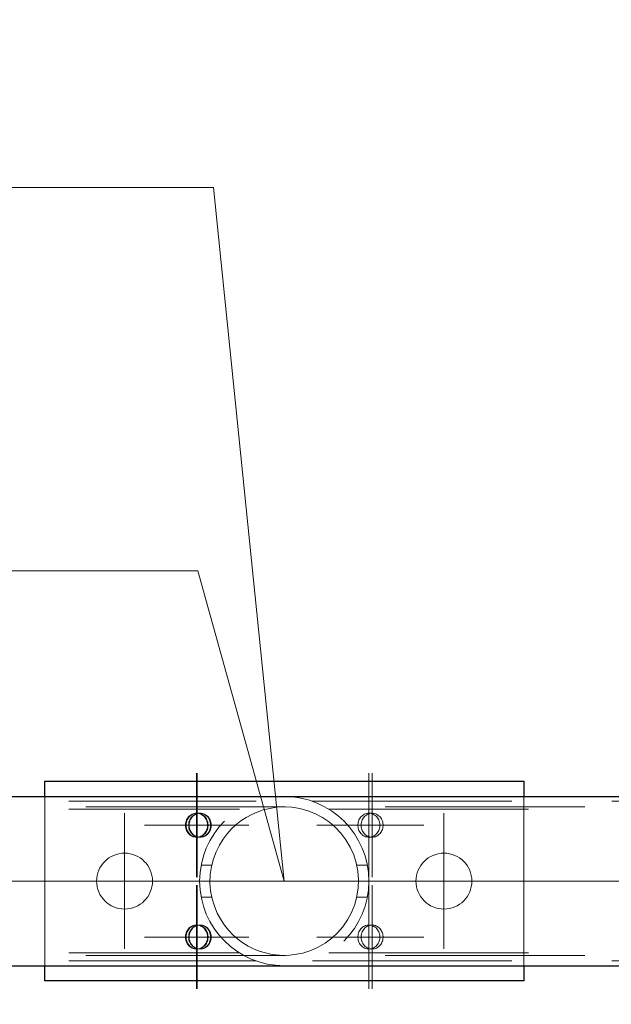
# Model space of a CAD drawing. Header units: millimetres. Extents: x -845 to -83, y 8759 to 9255.
# Tile 122 of 197: x -344 to -337, y 8817 to 8829. Entities that reach past the tile are written whole.
import ezdxf

# ---------------------------------------------------------------- set-up
doc = ezdxf.new("R2010")
doc.units = ezdxf.units.MM
doc.header["$LTSCALE"] = 10
doc.linetypes.add('HIDDEN', pattern=[0.375, 0.25, -0.125])
doc.linetypes.add('MITTE', pattern=[2, 1.25, -0.25, 0.25, -0.25])
for name, color, linetype, lineweight in [('PS_Hidden', 2, 'HIDDEN', 9), ('PS_Mid', 5, 'MITTE', 15), ('PS_Pos', 1, 'Continuous', 15), ('PS_Shape', 161, 'Continuous', 30), ('PS_SOLID', 7, 'Continuous', 30)]:
    doc.layers.add(name, color=color, linetype=linetype, lineweight=lineweight)
doc.styles.add('simplex', font='simplex.shx', dxfattribs={"width": 0.75})

# ---------------------------------------------------------------- blocks, each defined once
blk = doc.blocks.new('*X575')
at = {"layer": 'PS_Hidden', "color": 2, "linetype": 'HIDDEN'}
for p, q in [((-351.24, 8819.096), (-341.391, 8819.096)), ((-344.04, 8817.036), (-344.04, 8819.156)), ((-340.688, 8819.096), (-330.952, 8819.096)), ((-338.04, 8819.156), (-338.04, 8817.036)), ((-411.025, 8819.026), (-311.275, 8819.026)), ((-351.24, 8818.996), (-341.6, 8818.996)), ((-341.379, 8818.961), (-341.448, 8818.931)), ((-341.305, 8818.987), (-341.379, 8818.961)), ((-341.222, 8819.007), (-341.305, 8818.987)), ((-341.133, 8819.021), (-341.222, 8819.007)), ((-341.04, 8819.026), (-341.133, 8819.021)), ((-340.943, 8819.021), (-341.04, 8819.026)), ((-340.844, 8819.005), (-340.943, 8819.021)), ((-340.746, 8818.978), (-340.844, 8819.005)), ((-340.65, 8818.94), (-340.746, 8818.978)), ((-340.48, 8818.996), (-330.952, 8818.996)), ((-342.275, 8818.818), (-342.272, 8818.833)), ((-342.272, 8818.833), (-342.268, 8818.848)), ((-342.268, 8818.848), (-342.263, 8818.862)), ((-342.268, 8818.818), (-342.266, 8818.833)), ((-342.266, 8818.833), (-342.261, 8818.848)), ((-342.263, 8818.862), (-342.256, 8818.875)), ((-342.261, 8818.848), (-342.256, 8818.862)), ((-342.256, 8818.875), (-342.248, 8818.887)), ((-342.256, 8818.862), (-342.249, 8818.875)), ((-342.249, 8818.875), (-342.241, 8818.887)), ((-342.248, 8818.887), (-342.239, 8818.899)), ((-342.241, 8818.887), (-342.232, 8818.899)), ((-342.239, 8818.899), (-342.229, 8818.909)), ((-342.233, 8818.833), (-342.236, 8818.818)), ((-342.229, 8818.848), (-342.233, 8818.833)), ((-342.232, 8818.899), (-342.222, 8818.909)), ((-342.229, 8818.909), (-342.218, 8818.919)), ((-342.223, 8818.862), (-342.229, 8818.848)), ((-342.226, 8818.833), (-342.229, 8818.818)), ((-342.222, 8818.848), (-342.226, 8818.833)), ((-342.216, 8818.875), (-342.223, 8818.862)), ((-342.222, 8818.909), (-342.211, 8818.919)), ((-342.217, 8818.862), (-342.222, 8818.848)), ((-342.218, 8818.919), (-342.206, 8818.927)), ((-342.21, 8818.875), (-342.217, 8818.862)), ((-342.208, 8818.887), (-342.216, 8818.875)), ((-342.211, 8818.919), (-342.199, 8818.927)), ((-342.202, 8818.887), (-342.21, 8818.875)), ((-342.199, 8818.899), (-342.208, 8818.887)), ((-342.206, 8818.927), (-342.193, 8818.933)), ((-342.193, 8818.899), (-342.202, 8818.887)), ((-342.199, 8818.927), (-342.187, 8818.933)), ((-342.189, 8818.909), (-342.199, 8818.899)), ((-342.193, 8818.933), (-342.18, 8818.939)), ((-342.183, 8818.909), (-342.193, 8818.899)), ((-342.178, 8818.919), (-342.189, 8818.909)), ((-342.187, 8818.933), (-342.173, 8818.939)), ((-342.172, 8818.919), (-342.183, 8818.909)), ((-342.18, 8818.939), (-342.166, 8818.943)), ((-342.166, 8818.927), (-342.178, 8818.919)), ((-342.173, 8818.939), (-342.16, 8818.943)), ((-342.16, 8818.927), (-342.172, 8818.919)), ((-342.166, 8818.943), (-342.153, 8818.945)), ((-342.154, 8818.933), (-342.166, 8818.927)), ((-342.16, 8818.943), (-342.146, 8818.945)), ((-342.147, 8818.933), (-342.16, 8818.927)), ((-342.141, 8818.939), (-342.154, 8818.933)), ((-342.153, 8818.945), (-342.139, 8818.946)), ((-342.134, 8818.939), (-342.147, 8818.933)), ((-342.146, 8818.945), (-342.132, 8818.946)), ((-342.127, 8818.943), (-342.141, 8818.939)), ((-342.139, 8818.946), (-342.125, 8818.945)), ((-342.099, 8818.946), (-342.139, 8818.946)), ((-342.121, 8818.943), (-342.134, 8818.939)), ((-342.132, 8818.946), (-342.118, 8818.945)), ((-342.113, 8818.945), (-342.127, 8818.943)), ((-342.125, 8818.945), (-342.111, 8818.943)), ((-342.107, 8818.945), (-342.121, 8818.943)), ((-342.118, 8818.945), (-342.104, 8818.943)), ((-342.099, 8818.946), (-342.113, 8818.945)), ((-342.111, 8818.943), (-342.097, 8818.939)), ((-342.093, 8818.946), (-342.107, 8818.945)), ((-342.104, 8818.943), (-342.091, 8818.939)), ((-342.085, 8818.945), (-342.099, 8818.946)), ((-342.093, 8818.946), (-342.099, 8818.946)), ((-342.097, 8818.939), (-342.084, 8818.933)), ((-342.079, 8818.945), (-342.093, 8818.946)), ((-342.091, 8818.939), (-342.078, 8818.933)), ((-342.072, 8818.943), (-342.085, 8818.945)), ((-342.084, 8818.933), (-342.072, 8818.927)), ((-342.065, 8818.943), (-342.079, 8818.945)), ((-342.078, 8818.933), (-342.065, 8818.927)), ((-342.058, 8818.939), (-342.072, 8818.943)), ((-342.072, 8818.927), (-342.06, 8818.919)), ((-342.052, 8818.939), (-342.065, 8818.943)), ((-342.065, 8818.927), (-342.053, 8818.919)), ((-342.06, 8818.919), (-342.049, 8818.909)), ((-342.045, 8818.933), (-342.058, 8818.939)), ((-342.053, 8818.919), (-342.042, 8818.909)), ((-342.038, 8818.933), (-342.052, 8818.939)), ((-342.049, 8818.909), (-342.039, 8818.899)), ((-342.032, 8818.927), (-342.045, 8818.933)), ((-342.042, 8818.909), (-342.032, 8818.899)), ((-342.039, 8818.899), (-342.03, 8818.887)), ((-342.026, 8818.927), (-342.038, 8818.933)), ((-342.021, 8818.919), (-342.032, 8818.927)), ((-342.032, 8818.899), (-342.023, 8818.887)), ((-342.03, 8818.887), (-342.022, 8818.875)), ((-342.014, 8818.919), (-342.026, 8818.927)), ((-342.023, 8818.887), (-342.015, 8818.875)), ((-342.022, 8818.875), (-342.015, 8818.862)), ((-342.01, 8818.909), (-342.021, 8818.919)), ((-342.015, 8818.875), (-342.008, 8818.862)), ((-342.015, 8818.862), (-342.009, 8818.848)), ((-342.003, 8818.909), (-342.014, 8818.919)), ((-341.999, 8818.899), (-342.01, 8818.909)), ((-342.009, 8818.848), (-342.005, 8818.833)), ((-342.008, 8818.862), (-342.003, 8818.848)), ((-342.005, 8818.833), (-342.002, 8818.818)), ((-341.993, 8818.899), (-342.003, 8818.909)), ((-342.003, 8818.848), (-341.999, 8818.833)), ((-341.99, 8818.887), (-341.999, 8818.899)), ((-341.999, 8818.833), (-341.996, 8818.818)), ((-341.984, 8818.887), (-341.993, 8818.899)), ((-341.982, 8818.875), (-341.99, 8818.887)), ((-341.976, 8818.875), (-341.984, 8818.887)), ((-341.976, 8818.862), (-341.982, 8818.875)), ((-341.969, 8818.862), (-341.976, 8818.875)), ((-341.97, 8818.848), (-341.976, 8818.862)), ((-341.966, 8818.833), (-341.97, 8818.848)), ((-341.963, 8818.848), (-341.969, 8818.862)), ((-341.963, 8818.818), (-341.966, 8818.833)), ((-341.959, 8818.833), (-341.963, 8818.848)), ((-341.957, 8818.818), (-341.959, 8818.833)), ((-341.583, 8818.85), (-341.646, 8818.801)), ((-341.517, 8818.894), (-341.583, 8818.85)), ((-341.448, 8818.931), (-341.517, 8818.894)), ((-340.559, 8818.892), (-340.65, 8818.94)), ((-340.474, 8818.834), (-340.559, 8818.892)), ((-340.398, 8818.769), (-340.474, 8818.834)), ((-340.116, 8818.818), (-340.113, 8818.833)), ((-340.113, 8818.833), (-340.109, 8818.848)), ((-340.109, 8818.848), (-340.104, 8818.862)), ((-340.104, 8818.862), (-340.097, 8818.875)), ((-340.097, 8818.875), (-340.089, 8818.887)), ((-340.089, 8818.887), (-340.08, 8818.899)), ((-340.08, 8818.899), (-340.07, 8818.909)), ((-340.074, 8818.833), (-340.077, 8818.818)), ((-340.07, 8818.848), (-340.074, 8818.833)), ((-340.07, 8818.909), (-340.058, 8818.919)), ((-340.064, 8818.862), (-340.07, 8818.848)), ((-340.057, 8818.875), (-340.064, 8818.862)), ((-340.058, 8818.919), (-340.047, 8818.927)), ((-340.049, 8818.887), (-340.057, 8818.875)), ((-340.04, 8818.899), (-340.049, 8818.887)), ((-340.047, 8818.927), (-340.034, 8818.933)), ((-340.03, 8818.909), (-340.04, 8818.899)), ((-340.034, 8818.933), (-340.021, 8818.939)), ((-340.019, 8818.919), (-340.03, 8818.909)), ((-340.021, 8818.939), (-340.007, 8818.943)), ((-340.007, 8818.927), (-340.019, 8818.919)), ((-340.007, 8818.943), (-339.994, 8818.945)), ((-339.995, 8818.933), (-340.007, 8818.927)), ((-339.982, 8818.939), (-339.995, 8818.933)), ((-339.994, 8818.945), (-339.98, 8818.946)), ((-339.968, 8818.943), (-339.982, 8818.939)), ((-339.98, 8818.946), (-339.966, 8818.945)), ((-339.94, 8818.946), (-339.98, 8818.946)), ((-339.954, 8818.945), (-339.968, 8818.943)), ((-339.966, 8818.945), (-339.952, 8818.943)), ((-339.94, 8818.946), (-339.954, 8818.945)), ((-339.952, 8818.943), (-339.938, 8818.939)), ((-339.926, 8818.945), (-339.94, 8818.946)), ((-339.938, 8818.939), (-339.925, 8818.933)), ((-339.913, 8818.943), (-339.926, 8818.945)), ((-339.925, 8818.933), (-339.913, 8818.927)), ((-339.899, 8818.939), (-339.913, 8818.943)), ((-339.913, 8818.927), (-339.901, 8818.919)), ((-339.901, 8818.919), (-339.89, 8818.909)), ((-339.886, 8818.933), (-339.899, 8818.939)), ((-339.89, 8818.909), (-339.88, 8818.899)), ((-339.873, 8818.927), (-339.886, 8818.933)), ((-339.88, 8818.899), (-339.871, 8818.887)), ((-339.862, 8818.919), (-339.873, 8818.927)), ((-339.871, 8818.887), (-339.863, 8818.875)), ((-339.863, 8818.875), (-339.856, 8818.862)), ((-339.851, 8818.909), (-339.862, 8818.919)), ((-339.856, 8818.862), (-339.85, 8818.848)), ((-339.84, 8818.899), (-339.851, 8818.909)), ((-339.85, 8818.848), (-339.846, 8818.833)), ((-339.846, 8818.833), (-339.843, 8818.818)), ((-339.831, 8818.887), (-339.84, 8818.899)), ((-339.823, 8818.875), (-339.831, 8818.887)), ((-339.817, 8818.862), (-339.823, 8818.875)), ((-339.811, 8818.848), (-339.817, 8818.862)), ((-339.807, 8818.833), (-339.811, 8818.848)), ((-339.804, 8818.818), (-339.807, 8818.833)), ((-342.276, 8818.803), (-342.275, 8818.818)), ((-342.276, 8818.788), (-342.276, 8818.803)), ((-342.275, 8818.773), (-342.276, 8818.788)), ((-342.272, 8818.758), (-342.275, 8818.773)), ((-342.268, 8818.743), (-342.272, 8818.758)), ((-342.27, 8818.803), (-342.268, 8818.818)), ((-342.27, 8818.788), (-342.27, 8818.803)), ((-342.268, 8818.773), (-342.27, 8818.788)), ((-342.266, 8818.758), (-342.268, 8818.773)), ((-342.263, 8818.73), (-342.268, 8818.743)), ((-342.261, 8818.743), (-342.266, 8818.758)), ((-342.256, 8818.716), (-342.263, 8818.73)), ((-342.256, 8818.73), (-342.261, 8818.743)), ((-342.249, 8818.716), (-342.256, 8818.73)), ((-342.248, 8818.704), (-342.256, 8818.716)), ((-342.241, 8818.704), (-342.249, 8818.716)), ((-342.236, 8818.818), (-342.237, 8818.803)), ((-342.237, 8818.803), (-342.237, 8818.788)), ((-342.237, 8818.788), (-342.236, 8818.773)), ((-342.236, 8818.773), (-342.233, 8818.758)), ((-342.233, 8818.758), (-342.229, 8818.743)), ((-342.229, 8818.818), (-342.23, 8818.803)), ((-342.23, 8818.803), (-342.23, 8818.788)), ((-342.23, 8818.788), (-342.229, 8818.773)), ((-342.229, 8818.773), (-342.226, 8818.758)), ((-342.229, 8818.743), (-342.223, 8818.73)), ((-342.226, 8818.758), (-342.222, 8818.743)), ((-342.223, 8818.73), (-342.216, 8818.716)), ((-342.222, 8818.743), (-342.217, 8818.73)), ((-342.217, 8818.73), (-342.21, 8818.716)), ((-342.216, 8818.716), (-342.208, 8818.704)), ((-342.21, 8818.716), (-342.202, 8818.704)), ((-342.022, 8818.716), (-342.03, 8818.704)), ((-342.015, 8818.716), (-342.023, 8818.704)), ((-342.015, 8818.73), (-342.022, 8818.716)), ((-342.009, 8818.743), (-342.015, 8818.73)), ((-342.008, 8818.73), (-342.015, 8818.716)), ((-342.005, 8818.758), (-342.009, 8818.743)), ((-342.003, 8818.743), (-342.008, 8818.73)), ((-342.002, 8818.773), (-342.005, 8818.758)), ((-341.999, 8818.758), (-342.003, 8818.743)), ((-342.002, 8818.818), (-342.001, 8818.803)), ((-342.001, 8818.788), (-342.002, 8818.773)), ((-342.001, 8818.803), (-342.001, 8818.788)), ((-341.996, 8818.773), (-341.999, 8818.758)), ((-341.996, 8818.818), (-341.994, 8818.803)), ((-341.994, 8818.788), (-341.996, 8818.773)), ((-341.994, 8818.803), (-341.994, 8818.788)), ((-341.99, 8818.704), (-341.982, 8818.716)), ((-341.984, 8818.704), (-341.976, 8818.716)), ((-341.982, 8818.716), (-341.976, 8818.73)), ((-341.976, 8818.73), (-341.97, 8818.743)), ((-341.976, 8818.716), (-341.969, 8818.73)), ((-341.97, 8818.743), (-341.966, 8818.758)), ((-341.969, 8818.73), (-341.963, 8818.743)), ((-341.966, 8818.758), (-341.963, 8818.773)), ((-341.962, 8818.803), (-341.963, 8818.818)), ((-341.963, 8818.773), (-341.962, 8818.788)), ((-341.963, 8818.743), (-341.959, 8818.758)), ((-341.962, 8818.788), (-341.962, 8818.803)), ((-341.959, 8818.758), (-341.957, 8818.773)), ((-341.955, 8818.803), (-341.957, 8818.818)), ((-341.957, 8818.773), (-341.955, 8818.788)), ((-341.955, 8818.788), (-341.955, 8818.803)), ((-341.704, 8818.747), (-341.756, 8818.688)), ((-341.646, 8818.801), (-341.704, 8818.747)), ((-340.33, 8818.696), (-340.398, 8818.769)), ((-340.117, 8818.803), (-340.116, 8818.818)), ((-340.117, 8818.788), (-340.117, 8818.803)), ((-340.116, 8818.773), (-340.117, 8818.788)), ((-340.113, 8818.758), (-340.116, 8818.773)), ((-340.109, 8818.743), (-340.113, 8818.758)), ((-340.104, 8818.73), (-340.109, 8818.743)), ((-340.097, 8818.716), (-340.104, 8818.73)), ((-340.089, 8818.704), (-340.097, 8818.716)), ((-340.077, 8818.818), (-340.078, 8818.803)), ((-340.078, 8818.803), (-340.078, 8818.788)), ((-340.078, 8818.788), (-340.077, 8818.773)), ((-340.077, 8818.773), (-340.074, 8818.758)), ((-340.074, 8818.758), (-340.07, 8818.743)), ((-340.07, 8818.743), (-340.064, 8818.73)), ((-340.064, 8818.73), (-340.057, 8818.716)), ((-340.057, 8818.716), (-340.049, 8818.704)), ((-339.863, 8818.716), (-339.871, 8818.704)), ((-339.856, 8818.73), (-339.863, 8818.716)), ((-339.85, 8818.743), (-339.856, 8818.73)), ((-339.846, 8818.758), (-339.85, 8818.743)), ((-339.843, 8818.773), (-339.846, 8818.758)), ((-339.843, 8818.818), (-339.842, 8818.803)), ((-339.842, 8818.788), (-339.843, 8818.773)), ((-339.842, 8818.803), (-339.842, 8818.788)), ((-339.831, 8818.704), (-339.823, 8818.716)), ((-339.823, 8818.716), (-339.817, 8818.73)), ((-339.817, 8818.73), (-339.811, 8818.743)), ((-339.811, 8818.743), (-339.807, 8818.758)), ((-339.807, 8818.758), (-339.804, 8818.773)), ((-339.803, 8818.803), (-339.804, 8818.818)), ((-339.804, 8818.773), (-339.803, 8818.788)), ((-339.803, 8818.788), (-339.803, 8818.803)), ((-342.239, 8818.692), (-342.248, 8818.704)), ((-342.232, 8818.692), (-342.241, 8818.704)), ((-342.229, 8818.682), (-342.239, 8818.692)), ((-342.222, 8818.682), (-342.232, 8818.692)), ((-342.218, 8818.672), (-342.229, 8818.682)), ((-342.211, 8818.672), (-342.222, 8818.682)), ((-342.206, 8818.664), (-342.218, 8818.672)), ((-342.199, 8818.664), (-342.211, 8818.672)), ((-342.208, 8818.704), (-342.199, 8818.692)), ((-342.193, 8818.658), (-342.206, 8818.664)), ((-342.202, 8818.704), (-342.193, 8818.692)), ((-342.199, 8818.692), (-342.189, 8818.682)), ((-342.187, 8818.658), (-342.199, 8818.664)), ((-342.193, 8818.692), (-342.183, 8818.682)), ((-342.18, 8818.652), (-342.193, 8818.658)), ((-342.189, 8818.682), (-342.178, 8818.672)), ((-342.173, 8818.652), (-342.187, 8818.658)), ((-342.183, 8818.682), (-342.172, 8818.672)), ((-342.166, 8818.649), (-342.18, 8818.652)), ((-342.178, 8818.672), (-342.166, 8818.664)), ((-342.16, 8818.649), (-342.173, 8818.652)), ((-342.172, 8818.672), (-342.16, 8818.664)), ((-342.166, 8818.664), (-342.154, 8818.658)), ((-342.153, 8818.646), (-342.166, 8818.649)), ((-342.16, 8818.664), (-342.147, 8818.658)), ((-342.146, 8818.646), (-342.16, 8818.649)), ((-342.154, 8818.658), (-342.141, 8818.652)), ((-342.139, 8818.646), (-342.153, 8818.646)), ((-342.147, 8818.658), (-342.134, 8818.652)), ((-342.132, 8818.646), (-342.146, 8818.646)), ((-342.141, 8818.652), (-342.127, 8818.649)), ((-342.125, 8818.646), (-342.139, 8818.646)), ((-342.099, 8818.646), (-342.139, 8818.646)), ((-342.134, 8818.652), (-342.121, 8818.649)), ((-342.118, 8818.646), (-342.132, 8818.646)), ((-342.127, 8818.649), (-342.113, 8818.646)), ((-342.111, 8818.649), (-342.125, 8818.646)), ((-342.121, 8818.649), (-342.107, 8818.646)), ((-342.104, 8818.649), (-342.118, 8818.646)), ((-342.113, 8818.646), (-342.099, 8818.646)), ((-342.097, 8818.652), (-342.111, 8818.649)), ((-342.107, 8818.646), (-342.093, 8818.646)), ((-342.091, 8818.652), (-342.104, 8818.649)), ((-342.099, 8818.646), (-342.085, 8818.646)), ((-342.093, 8818.646), (-342.099, 8818.646)), ((-342.084, 8818.658), (-342.097, 8818.652)), ((-342.093, 8818.646), (-342.079, 8818.646)), ((-342.078, 8818.658), (-342.091, 8818.652)), ((-342.085, 8818.646), (-342.072, 8818.649)), ((-342.072, 8818.664), (-342.084, 8818.658)), ((-342.079, 8818.646), (-342.065, 8818.649)), ((-342.065, 8818.664), (-342.078, 8818.658)), ((-342.06, 8818.672), (-342.072, 8818.664)), ((-342.072, 8818.649), (-342.058, 8818.652)), ((-342.053, 8818.672), (-342.065, 8818.664)), ((-342.065, 8818.649), (-342.052, 8818.652)), ((-342.049, 8818.682), (-342.06, 8818.672)), ((-342.058, 8818.652), (-342.045, 8818.658)), ((-342.042, 8818.682), (-342.053, 8818.672)), ((-342.052, 8818.652), (-342.038, 8818.658)), ((-342.039, 8818.692), (-342.049, 8818.682)), ((-342.045, 8818.658), (-342.032, 8818.664)), ((-342.032, 8818.692), (-342.042, 8818.682)), ((-342.03, 8818.704), (-342.039, 8818.692)), ((-342.038, 8818.658), (-342.026, 8818.664)), ((-342.023, 8818.704), (-342.032, 8818.692)), ((-342.032, 8818.664), (-342.021, 8818.672)), ((-342.026, 8818.664), (-342.014, 8818.672)), ((-342.021, 8818.672), (-342.01, 8818.682)), ((-342.014, 8818.672), (-342.003, 8818.682)), ((-342.01, 8818.682), (-341.999, 8818.692)), ((-342.003, 8818.682), (-341.993, 8818.692)), ((-341.999, 8818.692), (-341.99, 8818.704)), ((-341.993, 8818.692), (-341.984, 8818.704)), ((-341.806, 8818.622), (-341.853, 8818.547)), ((-341.756, 8818.688), (-341.806, 8818.622)), ((-340.268, 8818.614), (-340.33, 8818.696)), ((-340.214, 8818.523), (-340.268, 8818.614)), ((-340.08, 8818.692), (-340.089, 8818.704)), ((-340.07, 8818.682), (-340.08, 8818.692)), ((-340.058, 8818.672), (-340.07, 8818.682)), ((-340.047, 8818.664), (-340.058, 8818.672)), ((-340.049, 8818.704), (-340.04, 8818.692)), ((-340.034, 8818.658), (-340.047, 8818.664)), ((-340.04, 8818.692), (-340.03, 8818.682)), ((-340.021, 8818.652), (-340.034, 8818.658)), ((-340.03, 8818.682), (-340.019, 8818.672)), ((-340.007, 8818.649), (-340.021, 8818.652)), ((-340.019, 8818.672), (-340.007, 8818.664)), ((-340.007, 8818.664), (-339.995, 8818.658)), ((-339.994, 8818.646), (-340.007, 8818.649)), ((-339.995, 8818.658), (-339.982, 8818.652)), ((-339.98, 8818.646), (-339.994, 8818.646)), ((-339.982, 8818.652), (-339.968, 8818.649)), ((-339.966, 8818.646), (-339.98, 8818.646)), ((-339.94, 8818.646), (-339.98, 8818.646)), ((-339.968, 8818.649), (-339.954, 8818.646)), ((-339.952, 8818.649), (-339.966, 8818.646)), ((-339.954, 8818.646), (-339.94, 8818.646)), ((-339.938, 8818.652), (-339.952, 8818.649)), ((-339.94, 8818.646), (-339.926, 8818.646)), ((-339.925, 8818.658), (-339.938, 8818.652)), ((-339.926, 8818.646), (-339.913, 8818.649)), ((-339.913, 8818.664), (-339.925, 8818.658)), ((-339.901, 8818.672), (-339.913, 8818.664)), ((-339.913, 8818.649), (-339.899, 8818.652)), ((-339.89, 8818.682), (-339.901, 8818.672)), ((-339.899, 8818.652), (-339.886, 8818.658)), ((-339.88, 8818.692), (-339.89, 8818.682)), ((-339.886, 8818.658), (-339.873, 8818.664)), ((-339.871, 8818.704), (-339.88, 8818.692)), ((-339.873, 8818.664), (-339.862, 8818.672)), ((-339.862, 8818.672), (-339.851, 8818.682)), ((-339.851, 8818.682), (-339.84, 8818.692)), ((-339.84, 8818.692), (-339.831, 8818.704)), ((-341.894, 8818.464), (-341.927, 8818.374)), ((-341.853, 8818.547), (-341.894, 8818.464)), ((-340.17, 8818.426), (-340.214, 8818.523)), ((-341.927, 8818.374), (-341.952, 8818.279)), ((-340.138, 8818.324), (-340.17, 8818.426)), ((-341.948, 8818.296), (-342.081, 8818.296)), ((-341.952, 8818.279), (-341.966, 8818.179)), ((-340.118, 8818.219), (-340.138, 8818.324)), ((-340.131, 8818.296), (-339.999, 8818.296)), ((-340.11, 8818.115), (-340.118, 8818.219)), ((-341.966, 8818.179), (-341.97, 8818.076)), ((-340.114, 8818.011), (-340.11, 8818.115)), ((-341.97, 8818.076), (-341.962, 8817.975)), ((-341.962, 8817.975), (-341.943, 8817.876)), ((-340.129, 8817.906), (-340.114, 8818.011)), ((-341.948, 8817.896), (-342.081, 8817.896)), ((-341.943, 8817.876), (-341.915, 8817.783)), ((-340.157, 8817.803), (-340.129, 8817.906)), ((-340.131, 8817.896), (-339.999, 8817.896)), ((-341.915, 8817.783), (-341.879, 8817.695)), ((-340.196, 8817.703), (-340.157, 8817.803)), ((-341.879, 8817.695), (-341.836, 8817.615)), ((-341.836, 8817.615), (-341.788, 8817.544)), ((-340.306, 8817.525), (-340.247, 8817.61)), ((-340.247, 8817.61), (-340.196, 8817.703)), ((-342.263, 8817.462), (-342.256, 8817.475)), ((-342.256, 8817.475), (-342.248, 8817.487)), ((-342.256, 8817.462), (-342.249, 8817.475)), ((-342.249, 8817.475), (-342.241, 8817.487)), ((-342.248, 8817.487), (-342.239, 8817.499)), ((-342.241, 8817.487), (-342.232, 8817.499)), ((-342.239, 8817.499), (-342.229, 8817.509)), ((-342.232, 8817.499), (-342.222, 8817.509)), ((-342.229, 8817.509), (-342.218, 8817.519)), ((-342.216, 8817.475), (-342.223, 8817.462)), ((-342.222, 8817.509), (-342.211, 8817.519)), ((-342.218, 8817.519), (-342.206, 8817.527)), ((-342.21, 8817.475), (-342.217, 8817.462)), ((-342.208, 8817.487), (-342.216, 8817.475)), ((-342.211, 8817.519), (-342.199, 8817.527)), ((-342.202, 8817.487), (-342.21, 8817.475)), ((-342.199, 8817.499), (-342.208, 8817.487)), ((-342.206, 8817.527), (-342.193, 8817.533)), ((-342.193, 8817.499), (-342.202, 8817.487)), ((-342.199, 8817.527), (-342.187, 8817.533)), ((-342.189, 8817.509), (-342.199, 8817.499)), ((-342.193, 8817.533), (-342.18, 8817.539)), ((-342.183, 8817.509), (-342.193, 8817.499)), ((-342.178, 8817.519), (-342.189, 8817.509)), ((-342.187, 8817.533), (-342.173, 8817.539)), ((-342.172, 8817.519), (-342.183, 8817.509)), ((-342.18, 8817.539), (-342.166, 8817.543)), ((-342.166, 8817.527), (-342.178, 8817.519)), ((-342.173, 8817.539), (-342.16, 8817.543)), ((-342.16, 8817.527), (-342.172, 8817.519)), ((-342.166, 8817.543), (-342.153, 8817.545)), ((-342.154, 8817.533), (-342.166, 8817.527)), ((-342.16, 8817.543), (-342.146, 8817.545)), ((-342.147, 8817.533), (-342.16, 8817.527)), ((-342.141, 8817.539), (-342.154, 8817.533)), ((-342.153, 8817.545), (-342.139, 8817.546)), ((-342.134, 8817.539), (-342.147, 8817.533)), ((-342.146, 8817.545), (-342.132, 8817.546)), ((-342.127, 8817.543), (-342.141, 8817.539)), ((-342.139, 8817.546), (-342.125, 8817.545)), ((-342.099, 8817.546), (-342.139, 8817.546)), ((-342.121, 8817.543), (-342.134, 8817.539)), ((-342.132, 8817.546), (-342.118, 8817.545)), ((-342.113, 8817.545), (-342.127, 8817.543)), ((-342.125, 8817.545), (-342.111, 8817.543)), ((-342.107, 8817.545), (-342.121, 8817.543)), ((-342.118, 8817.545), (-342.104, 8817.543)), ((-342.099, 8817.546), (-342.113, 8817.545)), ((-342.111, 8817.543), (-342.097, 8817.539)), ((-342.093, 8817.546), (-342.107, 8817.545)), ((-342.104, 8817.543), (-342.091, 8817.539)), ((-342.085, 8817.545), (-342.099, 8817.546)), ((-342.093, 8817.546), (-342.099, 8817.546)), ((-342.097, 8817.539), (-342.084, 8817.533)), ((-342.079, 8817.545), (-342.093, 8817.546)), ((-342.091, 8817.539), (-342.078, 8817.533)), ((-342.072, 8817.543), (-342.085, 8817.545)), ((-342.084, 8817.533), (-342.072, 8817.527)), ((-342.065, 8817.543), (-342.079, 8817.545)), ((-342.078, 8817.533), (-342.065, 8817.527)), ((-342.058, 8817.539), (-342.072, 8817.543)), ((-342.072, 8817.527), (-342.06, 8817.519)), ((-342.052, 8817.539), (-342.065, 8817.543)), ((-342.065, 8817.527), (-342.053, 8817.519)), ((-342.06, 8817.519), (-342.049, 8817.509)), ((-342.045, 8817.533), (-342.058, 8817.539)), ((-342.053, 8817.519), (-342.042, 8817.509)), ((-342.038, 8817.533), (-342.052, 8817.539)), ((-342.049, 8817.509), (-342.039, 8817.499)), ((-342.032, 8817.527), (-342.045, 8817.533)), ((-342.042, 8817.509), (-342.032, 8817.499)), ((-342.039, 8817.499), (-342.03, 8817.487)), ((-342.026, 8817.527), (-342.038, 8817.533)), ((-342.021, 8817.519), (-342.032, 8817.527)), ((-342.032, 8817.499), (-342.023, 8817.487)), ((-342.03, 8817.487), (-342.022, 8817.475)), ((-342.014, 8817.519), (-342.026, 8817.527)), ((-342.023, 8817.487), (-342.015, 8817.475)), ((-342.022, 8817.475), (-342.015, 8817.462)), ((-342.01, 8817.509), (-342.021, 8817.519)), ((-342.015, 8817.475), (-342.008, 8817.462)), ((-342.003, 8817.509), (-342.014, 8817.519)), ((-341.999, 8817.499), (-342.01, 8817.509)), ((-341.993, 8817.499), (-342.003, 8817.509)), ((-341.99, 8817.487), (-341.999, 8817.499)), ((-341.984, 8817.487), (-341.993, 8817.499)), ((-341.982, 8817.475), (-341.99, 8817.487)), ((-341.976, 8817.475), (-341.984, 8817.487)), ((-341.976, 8817.462), (-341.982, 8817.475)), ((-341.969, 8817.462), (-341.976, 8817.475)), ((-341.788, 8817.544), (-341.737, 8817.48)), ((-341.737, 8817.48), (-341.683, 8817.424)), ((-340.372, 8817.448), (-340.306, 8817.525)), ((-340.104, 8817.462), (-340.097, 8817.475)), ((-340.097, 8817.475), (-340.089, 8817.487)), ((-340.089, 8817.487), (-340.08, 8817.499)), ((-340.08, 8817.499), (-340.07, 8817.509)), ((-340.07, 8817.509), (-340.058, 8817.519)), ((-340.057, 8817.475), (-340.064, 8817.462)), ((-340.058, 8817.519), (-340.047, 8817.527)), ((-340.049, 8817.487), (-340.057, 8817.475)), ((-340.04, 8817.499), (-340.049, 8817.487)), ((-340.047, 8817.527), (-340.034, 8817.533)), ((-340.03, 8817.509), (-340.04, 8817.499)), ((-340.034, 8817.533), (-340.021, 8817.539)), ((-340.019, 8817.519), (-340.03, 8817.509)), ((-340.021, 8817.539), (-340.007, 8817.543)), ((-340.007, 8817.527), (-340.019, 8817.519)), ((-340.007, 8817.543), (-339.994, 8817.545)), ((-339.995, 8817.533), (-340.007, 8817.527)), ((-339.982, 8817.539), (-339.995, 8817.533)), ((-339.994, 8817.545), (-339.98, 8817.546)), ((-339.968, 8817.543), (-339.982, 8817.539)), ((-339.98, 8817.546), (-339.966, 8817.545)), ((-339.94, 8817.546), (-339.98, 8817.546)), ((-339.954, 8817.545), (-339.968, 8817.543)), ((-339.966, 8817.545), (-339.952, 8817.543)), ((-339.94, 8817.546), (-339.954, 8817.545)), ((-339.952, 8817.543), (-339.938, 8817.539)), ((-339.926, 8817.545), (-339.94, 8817.546)), ((-339.938, 8817.539), (-339.925, 8817.533)), ((-339.913, 8817.543), (-339.926, 8817.545)), ((-339.925, 8817.533), (-339.913, 8817.527)), ((-339.899, 8817.539), (-339.913, 8817.543)), ((-339.913, 8817.527), (-339.901, 8817.519)), ((-339.901, 8817.519), (-339.89, 8817.509)), ((-339.886, 8817.533), (-339.899, 8817.539)), ((-339.89, 8817.509), (-339.88, 8817.499)), ((-339.873, 8817.527), (-339.886, 8817.533)), ((-339.88, 8817.499), (-339.871, 8817.487)), ((-339.862, 8817.519), (-339.873, 8817.527)), ((-339.871, 8817.487), (-339.863, 8817.475)), ((-339.863, 8817.475), (-339.856, 8817.462)), ((-339.851, 8817.509), (-339.862, 8817.519)), ((-339.84, 8817.499), (-339.851, 8817.509)), ((-339.831, 8817.487), (-339.84, 8817.499)), ((-339.823, 8817.475), (-339.831, 8817.487)), ((-339.817, 8817.462), (-339.823, 8817.475)), ((-342.276, 8817.403), (-342.275, 8817.418)), ((-342.276, 8817.388), (-342.276, 8817.403)), ((-342.275, 8817.373), (-342.276, 8817.388)), ((-342.275, 8817.418), (-342.272, 8817.433)), ((-342.272, 8817.358), (-342.275, 8817.373)), ((-342.272, 8817.433), (-342.268, 8817.448)), ((-342.268, 8817.343), (-342.272, 8817.358)), ((-342.27, 8817.403), (-342.268, 8817.418)), ((-342.27, 8817.388), (-342.27, 8817.403)), ((-342.268, 8817.373), (-342.27, 8817.388)), ((-342.268, 8817.448), (-342.263, 8817.462)), ((-342.268, 8817.418), (-342.266, 8817.433)), ((-342.266, 8817.358), (-342.268, 8817.373)), ((-342.266, 8817.433), (-342.261, 8817.448)), ((-342.261, 8817.343), (-342.266, 8817.358)), ((-342.261, 8817.448), (-342.256, 8817.462)), ((-342.236, 8817.418), (-342.237, 8817.403)), ((-342.237, 8817.403), (-342.237, 8817.388)), ((-342.237, 8817.388), (-342.236, 8817.373)), ((-342.233, 8817.433), (-342.236, 8817.418)), ((-342.236, 8817.373), (-342.233, 8817.358)), ((-342.229, 8817.448), (-342.233, 8817.433)), ((-342.233, 8817.358), (-342.229, 8817.343)), ((-342.229, 8817.418), (-342.23, 8817.403)), ((-342.23, 8817.403), (-342.23, 8817.388)), ((-342.23, 8817.388), (-342.229, 8817.373)), ((-342.223, 8817.462), (-342.229, 8817.448)), ((-342.226, 8817.433), (-342.229, 8817.418)), ((-342.229, 8817.373), (-342.226, 8817.358)), ((-342.222, 8817.448), (-342.226, 8817.433)), ((-342.226, 8817.358), (-342.222, 8817.343)), ((-342.217, 8817.462), (-342.222, 8817.448)), ((-342.015, 8817.462), (-342.009, 8817.448)), ((-342.009, 8817.448), (-342.005, 8817.433)), ((-342.005, 8817.358), (-342.009, 8817.343)), ((-342.008, 8817.462), (-342.003, 8817.448)), ((-342.005, 8817.433), (-342.002, 8817.418)), ((-342.002, 8817.373), (-342.005, 8817.358)), ((-342.003, 8817.448), (-341.999, 8817.433)), ((-341.999, 8817.358), (-342.003, 8817.343)), ((-342.002, 8817.418), (-342.001, 8817.403)), ((-342.001, 8817.388), (-342.002, 8817.373)), ((-342.001, 8817.403), (-342.001, 8817.388)), ((-341.999, 8817.433), (-341.996, 8817.418)), ((-341.996, 8817.373), (-341.999, 8817.358)), ((-341.996, 8817.418), (-341.994, 8817.403)), ((-341.994, 8817.388), (-341.996, 8817.373)), ((-341.994, 8817.403), (-341.994, 8817.388)), ((-341.97, 8817.448), (-341.976, 8817.462)), ((-341.966, 8817.433), (-341.97, 8817.448)), ((-341.97, 8817.343), (-341.966, 8817.358)), ((-341.963, 8817.448), (-341.969, 8817.462)), ((-341.963, 8817.418), (-341.966, 8817.433)), ((-341.966, 8817.358), (-341.963, 8817.373)), ((-341.959, 8817.433), (-341.963, 8817.448)), ((-341.962, 8817.403), (-341.963, 8817.418)), ((-341.963, 8817.373), (-341.962, 8817.388)), ((-341.963, 8817.343), (-341.959, 8817.358)), ((-341.962, 8817.388), (-341.962, 8817.403)), ((-341.957, 8817.418), (-341.959, 8817.433)), ((-341.959, 8817.358), (-341.957, 8817.373)), ((-341.955, 8817.403), (-341.957, 8817.418)), ((-341.957, 8817.373), (-341.955, 8817.388)), ((-341.955, 8817.388), (-341.955, 8817.403)), ((-341.683, 8817.424), (-341.623, 8817.371)), ((-341.623, 8817.371), (-341.559, 8817.324)), ((-340.527, 8817.32), (-340.445, 8817.381)), ((-340.445, 8817.381), (-340.372, 8817.448)), ((-340.117, 8817.403), (-340.116, 8817.418)), ((-340.117, 8817.388), (-340.117, 8817.403)), ((-340.116, 8817.373), (-340.117, 8817.388)), ((-340.116, 8817.418), (-340.113, 8817.433)), ((-340.113, 8817.358), (-340.116, 8817.373)), ((-340.113, 8817.433), (-340.109, 8817.448)), ((-340.109, 8817.343), (-340.113, 8817.358)), ((-340.109, 8817.448), (-340.104, 8817.462)), ((-340.077, 8817.418), (-340.078, 8817.403)), ((-340.078, 8817.403), (-340.078, 8817.388)), ((-340.078, 8817.388), (-340.077, 8817.373)), ((-340.074, 8817.433), (-340.077, 8817.418)), ((-340.077, 8817.373), (-340.074, 8817.358)), ((-340.07, 8817.448), (-340.074, 8817.433)), ((-340.074, 8817.358), (-340.07, 8817.343)), ((-340.064, 8817.462), (-340.07, 8817.448)), ((-339.856, 8817.462), (-339.85, 8817.448)), ((-339.85, 8817.448), (-339.846, 8817.433)), ((-339.846, 8817.358), (-339.85, 8817.343)), ((-339.846, 8817.433), (-339.843, 8817.418)), ((-339.843, 8817.373), (-339.846, 8817.358)), ((-339.843, 8817.418), (-339.842, 8817.403)), ((-339.842, 8817.388), (-339.843, 8817.373)), ((-339.842, 8817.403), (-339.842, 8817.388)), ((-339.811, 8817.448), (-339.817, 8817.462)), ((-339.807, 8817.433), (-339.811, 8817.448)), ((-339.811, 8817.343), (-339.807, 8817.358)), ((-339.804, 8817.418), (-339.807, 8817.433)), ((-339.807, 8817.358), (-339.804, 8817.373)), ((-339.803, 8817.403), (-339.804, 8817.418)), ((-339.804, 8817.373), (-339.803, 8817.388)), ((-339.803, 8817.388), (-339.803, 8817.403)), ((-342.263, 8817.33), (-342.268, 8817.343)), ((-342.256, 8817.316), (-342.263, 8817.33)), ((-342.256, 8817.33), (-342.261, 8817.343)), ((-342.249, 8817.316), (-342.256, 8817.33)), ((-342.248, 8817.304), (-342.256, 8817.316)), ((-342.241, 8817.304), (-342.249, 8817.316)), ((-342.239, 8817.292), (-342.248, 8817.304)), ((-342.232, 8817.292), (-342.241, 8817.304)), ((-342.229, 8817.282), (-342.239, 8817.292)), ((-342.222, 8817.282), (-342.232, 8817.292)), ((-342.229, 8817.343), (-342.223, 8817.33)), ((-342.218, 8817.272), (-342.229, 8817.282)), ((-342.223, 8817.33), (-342.216, 8817.316)), ((-342.222, 8817.343), (-342.217, 8817.33)), ((-342.211, 8817.272), (-342.222, 8817.282)), ((-342.206, 8817.264), (-342.218, 8817.272)), ((-342.217, 8817.33), (-342.21, 8817.316)), ((-342.216, 8817.316), (-342.208, 8817.304)), ((-342.199, 8817.264), (-342.211, 8817.272)), ((-342.21, 8817.316), (-342.202, 8817.304)), ((-342.208, 8817.304), (-342.199, 8817.292)), ((-342.193, 8817.258), (-342.206, 8817.264)), ((-342.202, 8817.304), (-342.193, 8817.292)), ((-342.199, 8817.292), (-342.189, 8817.282)), ((-342.187, 8817.258), (-342.199, 8817.264)), ((-342.193, 8817.292), (-342.183, 8817.282)), ((-342.18, 8817.252), (-342.193, 8817.258)), ((-342.189, 8817.282), (-342.178, 8817.272)), ((-342.173, 8817.252), (-342.187, 8817.258)), ((-342.183, 8817.282), (-342.172, 8817.272)), ((-342.166, 8817.249), (-342.18, 8817.252)), ((-342.178, 8817.272), (-342.166, 8817.264)), ((-342.16, 8817.249), (-342.173, 8817.252)), ((-342.172, 8817.272), (-342.16, 8817.264)), ((-342.166, 8817.264), (-342.154, 8817.258)), ((-342.153, 8817.246), (-342.166, 8817.249)), ((-342.16, 8817.264), (-342.147, 8817.258)), ((-342.146, 8817.246), (-342.16, 8817.249)), ((-342.154, 8817.258), (-342.141, 8817.252)), ((-342.139, 8817.246), (-342.153, 8817.246)), ((-342.147, 8817.258), (-342.134, 8817.252)), ((-342.132, 8817.246), (-342.146, 8817.246)), ((-342.141, 8817.252), (-342.127, 8817.249)), ((-342.125, 8817.246), (-342.139, 8817.246)), ((-342.099, 8817.246), (-342.139, 8817.246)), ((-342.134, 8817.252), (-342.121, 8817.249)), ((-342.118, 8817.246), (-342.132, 8817.246)), ((-342.127, 8817.249), (-342.113, 8817.246)), ((-342.111, 8817.249), (-342.125, 8817.246)), ((-342.121, 8817.249), (-342.107, 8817.246)), ((-342.104, 8817.249), (-342.118, 8817.246)), ((-342.113, 8817.246), (-342.099, 8817.246)), ((-342.097, 8817.252), (-342.111, 8817.249)), ((-342.107, 8817.246), (-342.093, 8817.246)), ((-342.091, 8817.252), (-342.104, 8817.249)), ((-342.099, 8817.246), (-342.085, 8817.246)), ((-342.093, 8817.246), (-342.099, 8817.246)), ((-342.084, 8817.258), (-342.097, 8817.252)), ((-342.093, 8817.246), (-342.079, 8817.246)), ((-342.078, 8817.258), (-342.091, 8817.252)), ((-342.085, 8817.246), (-342.072, 8817.249)), ((-342.072, 8817.264), (-342.084, 8817.258)), ((-342.079, 8817.246), (-342.065, 8817.249)), ((-342.065, 8817.264), (-342.078, 8817.258)), ((-342.06, 8817.272), (-342.072, 8817.264)), ((-342.072, 8817.249), (-342.058, 8817.252)), ((-342.053, 8817.272), (-342.065, 8817.264)), ((-342.065, 8817.249), (-342.052, 8817.252)), ((-342.049, 8817.282), (-342.06, 8817.272)), ((-342.058, 8817.252), (-342.045, 8817.258)), ((-342.042, 8817.282), (-342.053, 8817.272)), ((-342.052, 8817.252), (-342.038, 8817.258)), ((-342.039, 8817.292), (-342.049, 8817.282)), ((-342.045, 8817.258), (-342.032, 8817.264)), ((-342.032, 8817.292), (-342.042, 8817.282)), ((-342.03, 8817.304), (-342.039, 8817.292)), ((-342.038, 8817.258), (-342.026, 8817.264)), ((-342.023, 8817.304), (-342.032, 8817.292)), ((-342.032, 8817.264), (-342.021, 8817.272)), ((-342.022, 8817.316), (-342.03, 8817.304)), ((-342.026, 8817.264), (-342.014, 8817.272)), ((-342.015, 8817.316), (-342.023, 8817.304)), ((-342.015, 8817.33), (-342.022, 8817.316)), ((-342.021, 8817.272), (-342.01, 8817.282)), ((-342.009, 8817.343), (-342.015, 8817.33)), ((-342.008, 8817.33), (-342.015, 8817.316)), ((-342.014, 8817.272), (-342.003, 8817.282)), ((-342.01, 8817.282), (-341.999, 8817.292)), ((-342.003, 8817.343), (-342.008, 8817.33)), ((-342.003, 8817.282), (-341.993, 8817.292)), ((-341.999, 8817.292), (-341.99, 8817.304)), ((-341.993, 8817.292), (-341.984, 8817.304)), ((-341.99, 8817.304), (-341.982, 8817.316)), ((-341.984, 8817.304), (-341.976, 8817.316)), ((-341.982, 8817.316), (-341.976, 8817.33)), ((-341.976, 8817.33), (-341.97, 8817.343)), ((-341.976, 8817.316), (-341.969, 8817.33)), ((-341.969, 8817.33), (-341.963, 8817.343)), ((-341.559, 8817.324), (-341.491, 8817.283)), ((-341.491, 8817.283), (-341.423, 8817.248)), ((-341.423, 8817.248), (-341.353, 8817.22)), ((-340.807, 8817.195), (-340.709, 8817.226)), ((-340.709, 8817.226), (-340.615, 8817.268)), ((-340.615, 8817.268), (-340.527, 8817.32)), ((-340.104, 8817.33), (-340.109, 8817.343)), ((-340.097, 8817.316), (-340.104, 8817.33)), ((-340.089, 8817.304), (-340.097, 8817.316)), ((-340.08, 8817.292), (-340.089, 8817.304)), ((-340.07, 8817.282), (-340.08, 8817.292)), ((-340.07, 8817.343), (-340.064, 8817.33)), ((-340.058, 8817.272), (-340.07, 8817.282)), ((-340.064, 8817.33), (-340.057, 8817.316)), ((-340.047, 8817.264), (-340.058, 8817.272)), ((-340.057, 8817.316), (-340.049, 8817.304)), ((-340.049, 8817.304), (-340.04, 8817.292)), ((-340.034, 8817.258), (-340.047, 8817.264)), ((-340.04, 8817.292), (-340.03, 8817.282)), ((-340.021, 8817.252), (-340.034, 8817.258)), ((-340.03, 8817.282), (-340.019, 8817.272)), ((-340.007, 8817.249), (-340.021, 8817.252)), ((-340.019, 8817.272), (-340.007, 8817.264)), ((-340.007, 8817.264), (-339.995, 8817.258)), ((-339.994, 8817.246), (-340.007, 8817.249)), ((-339.995, 8817.258), (-339.982, 8817.252)), ((-339.98, 8817.246), (-339.994, 8817.246)), ((-339.982, 8817.252), (-339.968, 8817.249)), ((-339.966, 8817.246), (-339.98, 8817.246)), ((-339.94, 8817.246), (-339.98, 8817.246)), ((-339.968, 8817.249), (-339.954, 8817.246)), ((-339.952, 8817.249), (-339.966, 8817.246)), ((-339.954, 8817.246), (-339.94, 8817.246)), ((-339.938, 8817.252), (-339.952, 8817.249)), ((-339.94, 8817.246), (-339.926, 8817.246)), ((-339.925, 8817.258), (-339.938, 8817.252)), ((-339.926, 8817.246), (-339.913, 8817.249)), ((-339.913, 8817.264), (-339.925, 8817.258)), ((-339.901, 8817.272), (-339.913, 8817.264)), ((-339.913, 8817.249), (-339.899, 8817.252)), ((-339.89, 8817.282), (-339.901, 8817.272)), ((-339.899, 8817.252), (-339.886, 8817.258)), ((-339.88, 8817.292), (-339.89, 8817.282)), ((-339.886, 8817.258), (-339.873, 8817.264)), ((-339.871, 8817.304), (-339.88, 8817.292)), ((-339.873, 8817.264), (-339.862, 8817.272)), ((-339.863, 8817.316), (-339.871, 8817.304)), ((-339.856, 8817.33), (-339.863, 8817.316)), ((-339.862, 8817.272), (-339.851, 8817.282)), ((-339.85, 8817.343), (-339.856, 8817.33)), ((-339.851, 8817.282), (-339.84, 8817.292)), ((-339.84, 8817.292), (-339.831, 8817.304)), ((-339.831, 8817.304), (-339.823, 8817.316)), ((-339.823, 8817.316), (-339.817, 8817.33)), ((-339.817, 8817.33), (-339.811, 8817.343)), ((-411.025, 8817.166), (-311.275, 8817.166)), ((-351.24, 8817.196), (-341.6, 8817.196)), ((-341.353, 8817.22), (-341.275, 8817.196)), ((-341.275, 8817.196), (-341.19, 8817.178)), ((-341.19, 8817.178), (-341.099, 8817.167)), ((-341.099, 8817.167), (-341.004, 8817.166)), ((-341.004, 8817.166), (-340.906, 8817.175)), ((-340.906, 8817.175), (-340.807, 8817.195)), ((-340.48, 8817.196), (-330.952, 8817.196)), ((-351.24, 8817.096), (-341.391, 8817.096)), ((-340.688, 8817.096), (-330.952, 8817.096))]:
    blk.add_line(p, q, dxfattribs=at)
at = {"layer": 'PS_Hidden', "color": 2, "extrusion": (0, 0, -1)}
for centre in [(343.04, 8818.096), (339.04, 8818.096)]:
    blk.add_circle(centre, 0.35, dxfattribs=at)
at = {"layer": 'PS_Hidden', "extrusion": (0, 0, -1)}
for start, end in [(270, 90), (90, 270)]:
    blk.add_arc((341.04, 8818.096), 1.06, start, end, dxfattribs=at)
at = {"layer": 'PS_Mid', "color": 5, "linetype": 'MITTE'}
for p, q in [((-342.139, 8819.446), (-342.139, 8818.146)), ((-342.132, 8819.446), (-342.132, 8818.146)), ((-339.98, 8819.446), (-339.98, 8818.146)), ((-339.94, 8819.446), (-339.94, 8818.146)), ((-343.04, 8818.946), (-343.04, 8817.246)), ((-339.04, 8818.946), (-339.04, 8817.246)), ((-341.489, 8818.796), (-342.789, 8818.796)), ((-341.482, 8818.796), (-342.782, 8818.796)), ((-339.33, 8818.796), (-340.63, 8818.796)), ((-339.29, 8818.796), (-340.59, 8818.796)), ((-413.323, 8818.096), (-308.977, 8818.096)), ((-395.683, 8818.096), (-338.896, 8818.096)), ((-342.19, 8818.096), (-343.89, 8818.096)), ((-343.183, 8818.096), (-308.75, 8818.096)), ((-341.446, 8818.096), (-342.6, 8818.096)), ((-342.6, 8818.096), (-341.446, 8818.096)), ((-341.04, 8818.096), (-341.04, 8818.096)), ((-339.48, 8818.096), (-340.633, 8818.096)), ((-339.48, 8818.096), (-340.633, 8818.096)), ((-338.19, 8818.096), (-339.89, 8818.096)), ((-342.139, 8818.046), (-342.139, 8816.746)), ((-342.132, 8818.046), (-342.132, 8816.746)), ((-339.98, 8818.046), (-339.98, 8816.746)), ((-339.94, 8818.046), (-339.94, 8816.746)), ((-341.489, 8817.396), (-342.789, 8817.396)), ((-341.482, 8817.396), (-342.782, 8817.396)), ((-339.33, 8817.396), (-340.63, 8817.396)), ((-339.29, 8817.396), (-340.59, 8817.396))]:
    blk.add_line(p, q, dxfattribs=at)
at = {"layer": 'PS_SOLID', "color": 7, "linetype": 'Continuous'}
for p, q in [((-344.04, 8819.346), (-338.04, 8819.346)), ((-344.04, 8819.156), (-344.04, 8819.346)), ((-338.04, 8819.346), (-338.04, 8819.156)), ((-411.025, 8819.156), (-311.275, 8819.156)), ((-411.025, 8817.036), (-311.275, 8817.036)), ((-344.04, 8816.846), (-344.04, 8817.036)), ((-338.04, 8817.036), (-338.04, 8816.846)), ((-338.04, 8816.846), (-344.04, 8816.846))]:
    blk.add_line(p, q, dxfattribs=at)
blk = doc.blocks.new('*X597')
at = {"color": 1}
for p, q in [((-354.383, 8828.883), (-349.026, 8828.883)), ((-346.926, 8826.783), (-341.926, 8826.783)), ((-341.04, 8818.096), (-341.926, 8826.783)), ((-354.383, 8824.683), (-349.026, 8824.683))]:
    blk.add_line(p, q, dxfattribs=at)
for centre, start, end in [((-354.383, 8826.783), 90, 270), ((-349.026, 8826.783), 270, 90)]:
    blk.add_arc(centre, 2.1, start, end, dxfattribs=at)
at = {"color": 30, "style": 'simplex', "width": 0.75}
blk.add_text('615', height=3, dxfattribs=at).set_placement((-354.383, 8825.283))
blk = doc.blocks.new('*X598')
at = {"color": 1}
for p, q in [((-354.902, 8824.08), (-349.223, 8824.08)), ((-347.123, 8821.98), (-342.123, 8821.98)), ((-341.04, 8818.096), (-342.123, 8821.98)), ((-354.902, 8819.88), (-349.223, 8819.88))]:
    blk.add_line(p, q, dxfattribs=at)
for centre, start, end in [((-354.902, 8821.98), 90, 270), ((-349.223, 8821.98), 270, 90)]:
    blk.add_arc(centre, 2.1, start, end, dxfattribs=at)
at = {"color": 30, "style": 'simplex', "width": 0.75}
blk.add_text('579', height=3, dxfattribs=at).set_placement((-354.902, 8820.48))
blk = doc.blocks.new('*X752')
at = {"color": 1}
for p, q in [((-330.757, 8818.096), (-328.358, 8811.746)), ((-341.137, 8813.846), (-335.458, 8813.846)), ((-333.358, 8811.746), (-328.358, 8811.746)), ((-341.137, 8809.646), (-335.458, 8809.646))]:
    blk.add_line(p, q, dxfattribs=at)
for centre, start, end in [((-341.137, 8811.746), 90, 270), ((-335.458, 8811.746), 270, 90)]:
    blk.add_arc(centre, 2.1, start, end, dxfattribs=at)
at = {"color": 30, "style": 'simplex', "width": 0.75}
blk.add_text('589', height=3, dxfattribs=at).set_placement((-341.137, 8810.246))

msp = doc.modelspace()

# ---------------------------------------------------------------- block references
at = {"layer": 'PS_Pos'}
for name in ['*X597', '*X598', '*X752']:
    msp.add_blockref(name, (0, 0), dxfattribs=at)
at = {"layer": 'PS_Shape', "color": 31}
msp.add_blockref('*X575', (0, 0), dxfattribs=at)

doc.saveas('drawing.dxf')
